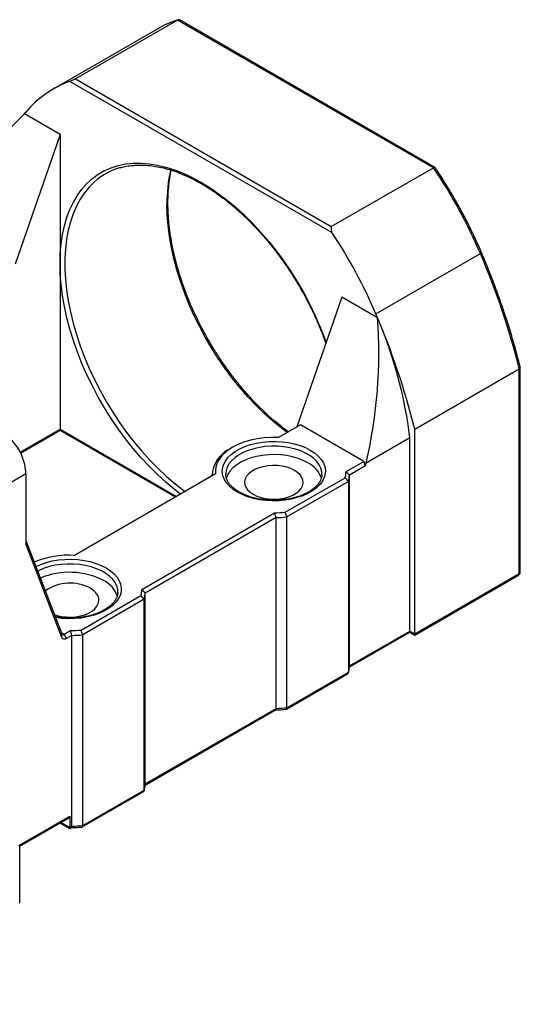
# Model space of a CAD drawing. Header units: millimetres. Extents: x 35 to 263, y -1 to 199.
# Tile 4 of 4: x 211 to 260, y 100 to 196. Entities that reach past the tile are written whole.
import ezdxf

# ---------------------------------------------------------------- set-up
doc = ezdxf.new("R2010")
doc.units = ezdxf.units.MM
doc.layers.add('FORMAT', color=7, linetype='Continuous')
doc.styles.add('SLDTEXTSTYLE0', font='TXT', dxfattribs={"width": 0.75})
doc.styles.add('SLDTEXTSTYLE1', font='TXT', dxfattribs={"width": 0.75, "bigfont": 'bigfont'})
doc.styles.add('SLDTEXTSTYLE4', font='TXT', dxfattribs={"width": 0.666667})
doc.dimstyles.new('SLDDIMSTYLE6', dxfattribs={"dimtxt": 3.5, "dimasz": 2.5, "dimexe": 0, "dimexo": 0.0625, "dimgap": 0.875, "dimtad": 0, "dimtih": 1, "dimtoh": 1, "dimdec": 1, "dimlfac": 1.5, "dimrnd": 1e-09, "dimzin": 12, "dimdsep": 46, "dimtxsty": 'SLDTEXTSTYLE0', "dimsah": 1, "dimcen": 0, "dimadec": 0, "dimazin": 3, "dimtfac": 1, "dimtofl": 0, "dimtmove": 0, "dimatfit": 3, "dimfxl": 1, "dimfrac": 2, "dimtolj": 1, "dimtzin": 12, "dimarcsym": 0})

# ---------------------------------------------------------------- blocks, each defined once
blk = doc.blocks.new('SW_SYMBOL_HOLE_SPOT')
at = {"layer": 'FORMAT', "color": 0}
for p, q in [((0, 875), (0, 75)), ((1600, 75), (1600, 875)), ((0, 75), (1600, 75))]:
    blk.add_line(p, q, dxfattribs=at)
blk = doc.blocks.new('_D_6')
at = {"layer": 'FORMAT'}
for p, q in [((96.052, 129.16), (107.628, 100.352)), ((107.628, 100.352), (149.625, 100.352))]:
    blk.add_line(p, q, dxfattribs=at)
blk.add_solid([(96.052, 129.16), (96.752, 126.747), (97.216, 126.934)], dxfattribs=at)
at = {"layer": 'FORMAT', "xscale": 0.0044707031, "yscale": 0.0044707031, "zscale": 0.0044707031}
blk.add_blockref('SW_SYMBOL_HOLE_SPOT', (118.179, 100.837), dxfattribs=at)
at = {"layer": 'FORMAT', "char_height": 3.5, "attachment_point": 1}
for s, insert, style in [('4 x', (109.215, 110.527), 'SLDTEXTSTYLE4'), ('%%c', (116.628, 110.473), 'SLDTEXTSTYLE0'), ('8.5 \\M+18AAE\\M+19153\\M+18AD1\\M+190FA', (123.219, 110.527), 'SLDTEXTSTYLE1'), ('%%c', (127.624, 104.863), 'SLDTEXTSTYLE0'), ('14', (134.215, 104.917), 'SLDTEXTSTYLE0')]:
    blk.add_mtext(s, dxfattribs=dict(at, insert=insert, style=style))

msp = doc.modelspace()

# ---------------------------------------------------------------- linework, layer by layer
at = {"color": 7, "linetype": 'Continuous', "lineweight": 25}
for p, q in [((226.7147, 195.582), (216.8152, 189.8671)), ((251.5341, 181.2541), (226.7147, 195.582)), ((251.6764, 181.2846), (226.9057, 195.5844)), ((224.7922, 194.7365), (214.657, 188.8856)), ((241.6974, 174.9586), (216.2809, 189.6313)), ((216.8152, 189.8671), (241.6346, 175.5392)), ((211.8566, 186.4612), (212.0184, 186.6567)), ((215.3185, 184.4711), (211.8621, 186.4664)), ((215.3185, 184.4711), (210.958, 171.8832)), ((215.3185, 184.4711), (215.3185, 171.9508)), ((241.6346, 175.5392), (251.5341, 181.2541)), ((251.6166, 170.3287), (256.0949, 172.914)), ((215.3185, 171.9508), (215.3185, 155.8922)), ((245.9597, 167.0631), (251.6166, 170.3287)), ((245.9599, 167.0627), (251.6168, 170.3283)), ((242.6599, 168.6872), (238.2994, 156.0993)), ((246.1163, 166.6919), (242.6599, 168.6872)), ((249.731, 155.8954), (259.8662, 161.7463)), ((259.8662, 141.8772), (259.8662, 161.7463)), ((259.9638, 142.0132), (259.9638, 161.869)), ((211.489, 153.5687), (215.3184, 155.7794)), ((215.3184, 155.7794), (226.5319, 149.306)), ((238.653, 156.3034), (236.5226, 155.0736)), ((244.7812, 152.7656), (238.653, 156.3034)), ((249.731, 136.0262), (249.731, 155.8954)), ((245.0169, 152.6296), (249.2596, 155.0788)), ((249.2596, 136.2984), (249.2596, 155.0788)), ((232.0527, 154.126), (231.8169, 153.9898)), ((243.0599, 151.7719), (244.7812, 152.7656)), ((244.8991, 152.2894), (243.3905, 151.4185)), ((244.7812, 152.7656), (244.8991, 152.2894)), ((245.0169, 152.6296), (244.8991, 152.2894)), ((212.0186, 151.544), (206.5975, 148.4144)), ((212.0186, 151.544), (212.0186, 144.7595)), ((230.4125, 151.5463), (216.7236, 143.6439)), ((230.0602, 151.541), (230.0602, 151.3429)), ((231.396, 151.6284), (231.3936, 151.541)), ((237.1613, 147.8225), (242.9731, 151.1776)), ((240.7257, 151.4799), (240.7269, 151.541)), ((243.3905, 132.9102), (243.3905, 151.4185)), ((243.2843, 150.8129), (237.3215, 147.3706)), ((243.2843, 150.8129), (243.2843, 132.3047)), ((223.2609, 140.3422), (236.1317, 147.7724)), ((236.2725, 147.3093), (223.5915, 139.9888)), ((236.2725, 128.8011), (236.2725, 147.3093)), ((237.3215, 128.8624), (237.3215, 147.3706)), ((212.0186, 145.0796), (215.4977, 136.0398)), ((215.5119, 135.6829), (212.0186, 144.7595)), ((249.731, 136.0262), (259.8662, 141.8772)), ((249.731, 135.9135), (259.7971, 141.7245)), ((217.3623, 136.3927), (223.1741, 139.7479)), ((220.9267, 140.0501), (220.9279, 140.1113)), ((223.5915, 121.4805), (223.5915, 139.9888)), ((223.4853, 139.3832), (217.5225, 135.9409)), ((223.4853, 120.8749), (223.4853, 139.3832)), ((215.5119, 135.6829), (215.4977, 136.0398)), ((215.7192, 135.9885), (216.3327, 136.3427)), ((215.9549, 135.5803), (215.7192, 135.9885)), ((216.4735, 135.8796), (215.9549, 135.5803)), ((216.4735, 117.3714), (216.4735, 135.8796)), ((217.5225, 117.4327), (217.5225, 135.9409)), ((243.3773, 132.7899), (249.2596, 136.1856)), ((243.3905, 132.9102), (249.2596, 136.2984)), ((249.2596, 136.2984), (249.731, 136.0262)), ((249.2596, 136.1856), (249.731, 135.9135)), ((237.275, 128.7228), (243.1927, 132.139)), ((237.3215, 128.8624), (243.2843, 132.3047)), ((223.5783, 121.3601), (236.2318, 128.6648)), ((223.5915, 121.4805), (236.2725, 128.8011)), ((217.476, 117.2931), (223.3937, 120.7093)), ((217.5225, 117.4327), (223.4853, 120.8749)), ((211.3115, 115.4801), (216.2613, 118.3376)), ((211.4091, 115.4237), (216.1922, 118.185)), ((215.3183, 117.6805), (216.2613, 117.1361)), ((216.2613, 118.3376), (216.2613, 117.2488)), ((216.2613, 117.2488), (216.4735, 117.3714)), ((216.2613, 117.1361), (216.4328, 117.2351)), ((211.4091, 109.9004), (211.4091, 115.4237))]:
    msp.add_line(p, q, dxfattribs=at)
at = {"color": 8, "linetype": 'Continuous', "lineweight": 25}
for p, q in [((211.4445, 153.6558), (215.3185, 155.8922)), ((215.3185, 155.8922), (226.6295, 149.3624)), ((215.4598, 136.1383), (215.7192, 135.9885)), ((215.416, 117.7368), (216.2613, 117.2488))]:
    msp.add_line(p, q, dxfattribs=at)
at = {"color": 8, "linetype": 'Continuous', "lineweight": 25, "flags": 128}
for points in [[(215.3185, 171.9508), (215.3454, 172.9265), (215.4262, 173.8671), (215.5606, 174.7691), (215.7479, 175.6288), (215.9875, 176.4428), (216.2785, 177.208), (216.6195, 177.9212), (217.0094, 178.5798), (217.4466, 179.181), (217.9293, 179.7226), (218.4557, 180.2024), (219.0236, 180.6184), (219.6309, 180.9691), (220.2751, 181.253), (220.9537, 181.4691), (221.664, 181.6165), (222.4033, 181.6946), (223.1685, 181.7031), (223.9567, 181.6419), (224.7647, 181.5114), (225.5894, 181.312), (226.4275, 181.0445), (227.2758, 180.71), (228.1308, 180.3097), (228.9892, 179.8453), (229.8476, 179.3186), (230.7026, 178.7317), (231.5508, 178.0869), (232.389, 177.3867), (233.2137, 176.6339), (234.0217, 175.8315), (234.8099, 174.9826), (235.5751, 174.0907), (236.3143, 173.1591), (237.0246, 172.1916), (237.7032, 171.192), (238.3474, 170.1643), (238.9547, 169.1124), (239.5227, 168.0407), (240.049, 166.9532), (240.5318, 165.8543), (240.9689, 164.7483), (241.1363, 164.2889)], [(218.3027, 179.5344), (218.1588, 179.3808), (217.6979, 178.8187), (217.2834, 178.1977), (216.9169, 177.5203), (216.6001, 176.7893), (216.3341, 176.0075), (216.12, 175.1782), (215.9586, 174.3047), (215.8507, 173.3904), (215.7966, 172.4391), (215.7966, 171.4547), (215.8507, 170.441), (215.9586, 169.4021), (216.12, 168.3423), (216.3341, 167.2658), (216.6001, 166.1769), (216.9169, 165.08), (217.2834, 163.9796), (217.6979, 162.88), (218.1588, 161.7857), (218.6642, 160.7012), (219.2122, 159.6307), (219.8005, 158.5785), (220.4268, 157.549), (221.0885, 156.5463), (221.783, 155.5743), (222.5074, 154.6371), (223.2588, 153.7384), (224.0343, 152.8817), (224.8307, 152.0706), (225.6448, 151.3083), (226.4733, 150.598), (227.3129, 149.9423), (227.4539, 149.8384)], [(237.3534, 155.5532), (236.7914, 155.978), (235.957, 156.6613), (235.1352, 157.398), (234.3296, 158.1851), (233.5433, 159.0194), (232.7794, 159.8975), (232.0411, 160.816), (231.3313, 161.7711), (230.6529, 162.7589), (230.0086, 163.7756), (229.401, 164.8169), (228.8325, 165.8787), (228.3056, 166.9568), (227.8221, 168.0468), (227.3842, 169.1443), (226.9935, 170.2448), (226.6517, 171.344), (226.3601, 172.4374), (226.12, 173.5207), (225.9321, 174.5894), (225.7974, 175.6393), (225.7164, 176.6661), (225.6894, 177.6657)], [(227.0094, 149.5817), (226.4275, 150.0308), (225.5894, 150.731), (224.7647, 151.4838), (223.9567, 152.2862), (223.1685, 153.1351), (222.4033, 154.0271), (221.664, 154.9586), (220.9537, 155.9261), (220.2751, 156.9257), (219.6309, 157.9534), (219.0236, 159.0053), (218.4557, 160.077), (217.9293, 161.1645), (217.4466, 162.2634), (217.0094, 163.3694), (216.6195, 164.4782), (216.2785, 165.5852), (215.9875, 166.6863), (215.7479, 167.7769), (215.5606, 168.8529), (215.4262, 169.91), (215.3454, 170.944), (215.3185, 171.9508)], [(240.7269, 151.541), (240.7119, 151.7567), (240.626, 152.0983), (240.465, 152.4308), (240.2318, 152.7486), (239.93, 153.0467), (239.5647, 153.32), (239.1419, 153.5641), (238.6684, 153.775), (238.1522, 153.9492), (237.6016, 154.0838), (237.0256, 154.1767), (236.4338, 154.2264), (235.8359, 154.2319), (235.2417, 154.1932), (234.6609, 154.111), (234.1031, 153.9866), (233.5774, 153.8221), (233.0925, 153.6201), (232.6563, 153.3839), (232.2761, 153.1175), (231.9579, 152.8252), (231.7071, 152.5118), (231.5278, 152.1825), (231.4229, 151.8426), (231.396, 151.6284)], [(212.9865, 142.5647), (213.4508, 142.7708), (213.9913, 142.9553), (214.5676, 143.0993), (215.1705, 143.2004), (215.7907, 143.2571), (216.4183, 143.2685), (217.0434, 143.2344), (217.6562, 143.1553), (218.247, 143.0325), (218.8065, 142.8679), (219.3258, 142.6642), (219.7968, 142.4245), (220.212, 142.1526), (220.565, 141.8528), (220.85, 141.5298), (221.0627, 141.1888), (221.1997, 140.835), (221.2588, 140.4741), (221.2391, 140.1118), (221.1408, 139.7538), (220.9657, 139.4057), (220.7163, 139.073), (220.3967, 138.761), (220.0118, 138.4746), (219.5678, 138.2183), (219.0717, 137.9961), (218.5312, 137.8116), (217.9549, 137.6677), (217.352, 137.5665), (216.7318, 137.5098), (216.1042, 137.4984), (215.4791, 137.5326), (214.8946, 137.6069)], [(220.9279, 140.1113), (220.9129, 140.327), (220.827, 140.6686), (220.666, 141.0011), (220.4328, 141.3189), (220.131, 141.617), (219.7657, 141.8903), (219.3429, 142.1344), (218.8694, 142.3453), (218.3532, 142.5195), (217.8026, 142.6541), (217.2266, 142.747), (216.6349, 142.7966), (216.0369, 142.8022), (215.4427, 142.7635), (214.8619, 142.6813), (214.3041, 142.5569), (213.7784, 142.3924), (213.2935, 142.1903), (213.1567, 142.1226)]]:
    msp.add_lwpolyline(points, dxfattribs=at)
at = {"color": 7, "linetype": 'Continuous', "lineweight": 25, "flags": 128}
for points in [[(215.3185, 155.8922), (215.3184, 155.8443), (215.3184, 155.8087), (215.3185, 155.7868), (215.3185, 155.7794), (215.3184, 155.7794)], [(236.5226, 155.0736), (235.8212, 155.0816), (235.1236, 155.0395), (234.4403, 154.9479), (233.7818, 154.8084), (233.1582, 154.6229), (232.5791, 154.3944), (232.0533, 154.1263), (231.589, 153.8228), (231.1931, 153.4885), (230.8718, 153.1285), (230.6301, 152.7484), (230.4715, 152.3539), (230.3986, 151.9512), (230.4125, 151.5463)], [(232.5247, 149.7722), (232.1095, 150.0441), (231.7565, 150.3439), (231.4715, 150.6668), (231.2588, 151.0079), (231.1218, 151.3616), (231.0627, 151.7225), (231.0824, 152.0848), (231.1807, 152.4428), (231.3558, 152.7909), (231.6052, 153.1236), (231.9248, 153.4356), (232.3097, 153.722), (232.7537, 153.9783), (233.2498, 154.2005), (233.7903, 154.385), (234.3666, 154.529), (234.9695, 154.6301), (235.5897, 154.6868), (236.2173, 154.6982), (236.8424, 154.6641), (237.4552, 154.585), (238.046, 154.4622), (238.6055, 154.2977), (239.1248, 154.0939), (239.5958, 153.8542), (240.011, 153.5823), (240.364, 153.2825), (240.649, 152.9595), (240.8617, 152.6185), (240.9987, 152.2647), (241.0578, 151.9038), (241.0381, 151.5415), (240.9398, 151.1835), (240.7647, 150.8354), (240.5153, 150.5028), (240.1957, 150.1908), (239.8108, 149.9043), (239.3668, 149.648), (238.8707, 149.4259), (238.3302, 149.2413), (237.7539, 149.0974), (237.151, 148.9963), (236.5308, 148.9395), (235.9032, 148.9282), (235.2781, 148.9623), (234.6653, 149.0413), (234.0745, 149.1641), (233.515, 149.3287), (232.9957, 149.5324), (232.5247, 149.7722)], [(239.3601, 152.6294), (238.911, 152.8574), (238.4151, 153.0503), (237.8806, 153.2051), (237.3162, 153.3191), (236.7311, 153.3905), (236.135, 153.4181), (235.5377, 153.4015), (234.949, 153.341), (234.3786, 153.2375), (233.8357, 153.0927), (233.3294, 152.909), (232.8679, 152.6895), (232.4588, 152.4377), (232.1089, 152.1578), (231.8238, 151.8543), (231.6083, 151.5323), (231.4659, 151.197), (231.4406, 151.106)], [(238.0637, 151.881), (237.7066, 152.0556), (237.3046, 152.1939), (236.8687, 152.2921), (236.4107, 152.3475), (235.9432, 152.3587), (235.4788, 152.3253), (235.0303, 152.2482), (234.6099, 152.1296), (234.2291, 151.9726), (233.8982, 151.7816), (233.6263, 151.5617), (233.4207, 151.319), (233.2872, 151.0601), (233.2293, 150.792), (233.2487, 150.5221), (233.3447, 150.2577), (233.5148, 150.0061), (233.7543, 149.774), (234.0568, 149.5679), (234.4139, 149.3933), (234.8159, 149.255), (235.2518, 149.1568), (235.7098, 149.1014), (236.1773, 149.0902), (236.6417, 149.1236), (237.0902, 149.2007), (237.5106, 149.3193), (237.8914, 149.4763), (238.2223, 149.6673), (238.4942, 149.8872), (238.6998, 150.1299), (238.8333, 150.3888), (238.8912, 150.6569), (238.8718, 150.9268), (238.7758, 151.1912), (238.6057, 151.4428), (238.3662, 151.6749), (238.0637, 151.881)], [(214.7819, 137.8997), (215.0169, 137.8253), (215.4528, 137.7271), (215.9108, 137.6717), (216.3783, 137.6605), (216.8427, 137.6939), (217.2912, 137.771), (217.7116, 137.8896), (218.0924, 138.0466), (218.4233, 138.2376), (218.6952, 138.4575), (218.9008, 138.7002), (219.0343, 138.9591), (219.0922, 139.2271), (219.0728, 139.4971), (218.9768, 139.7614), (218.8067, 140.0131), (218.5672, 140.2452), (218.2647, 140.4513)], [(215.4977, 136.0398), (215.5126, 136.0105), (215.5322, 135.9871), (215.5562, 135.97), (215.584, 135.9597), (215.615, 135.9564), (215.6484, 135.9602), (215.6834, 135.971), (215.7192, 135.9885)], [(215.9549, 135.5803), (215.8832, 135.5452), (215.8132, 135.5236), (215.7464, 135.516), (215.6845, 135.5226), (215.6289, 135.5433), (215.5809, 135.5774), (215.5416, 135.6243), (215.5119, 135.6829)], [(249.2596, 136.1856), (249.2596, 136.1856), (249.2596, 136.193), (249.2596, 136.2149), (249.2596, 136.2505), (249.2596, 136.2984)], [(249.731, 135.9135), (249.731, 135.9149), (249.731, 135.9266), (249.731, 135.9496), (249.731, 135.9831), (249.731, 136.0262)], [(216.2613, 117.2488), (216.2613, 117.2057), (216.2613, 117.1722), (216.2613, 117.1492), (216.2613, 117.1376), (216.2613, 117.1361)]]:
    msp.add_lwpolyline(points, dxfattribs=at)
at = {"color": 7, "linetype": 'Continuous', "lineweight": 25}
for centre, radius, start, end in [((229.6244, 186.3573), 9.6727, 107.506509, 119.971486), ((219.5349, 180.427), 9.7625, 109.470309, 140.346524), ((212.0223, 186.6536), 0.0049, 138.278919, 141.566351), ((222.9466, 175.069), 6.4424, 105.834056, 136.122805), ((210.7587, 153.5383), 49.3031, 23.140814, 34.204687), ((200.6344, 147.693), 49.2909, 23.139853, 33.583972), ((187.8502, 143.6478), 74.2554, 14.107, 23.211705), ((251.5968, 170.3201), 0.0216, 22.501202, 23.723522), ((245.94, 167.0544), 0.0216, 22.501202, 23.723522), ((177.7152, 137.7969), 74.2551, 14.106991, 23.211366), ((205.8966, 149.5738), 43.711, 7.235054, 23.055246), ((206.9378, 151.3322), 5.0853, 2.386867, 57.613133), ((233.064, 151.2662), 2.9956, 114.601856, 178.429256), ((238.1692, 150.26), 2.6518, 19.293693, 63.315256), ((240.6709, 151.8172), 2.3894, 344.473808, 358.915448), ((240.8679, 151.5488), 2.526, 343.063161, 357.043655), ((236.0626, 159.7996), 12.0275, 270.329253, 275.241172), ((236.0647, 159.8699), 12.5623, 270.947754, 275.741773), ((216.1721, 135.0472), 8.6144, 86.329598, 112.865022), ((216.2412, 134.723), 7.2779, 62.860821, 112.789489), ((259.6305, 142.0132), 0.3333, 299.997312, 0), ((216.2844, 136.8381), 4.1203, 61.27405, 125.395686), ((218.3702, 138.8303), 2.6518, 19.293527, 63.31525), ((220.8718, 140.3875), 2.3895, 344.474115, 358.91514), ((221.0691, 140.119), 2.5258, 343.062674, 357.044142), ((216.2636, 148.3696), 12.0271, 270.329175, 275.24125), ((216.2657, 148.44), 12.5622, 270.947696, 275.741756), ((240.8679, 133.0405), 2.526, 343.063161, 357.043655), ((236.0647, 141.3616), 12.5623, 270.947754, 275.741773), ((221.0691, 121.6108), 2.5258, 343.062674, 357.044142), ((216.1066, 118.3156), 0.1562, 303.237673, 8.073382), ((216.2657, 129.9318), 12.5622, 270.947696, 275.741756)]:
    msp.add_arc(centre, radius, start, end, dxfattribs=at)
at = {"color": 8, "linetype": 'Continuous', "lineweight": 25}
for centre, radius, start, end in [((240.4953, 177.7778), 14.8064, 167.286159, 180.433985), ((256.0322, 173.0957), 0.1922, 289.056336, 333.491911), ((259.7028, 141.8591), 0.1643, 305.014888, 6.297546), ((259.797, 142.0299), 0.1677, 294.37548, 354.303892)]:
    msp.add_arc(centre, radius, start, end, dxfattribs=at)
at = {"color": 7, "linetype": 'Continuous', "lineweight": 25}
for centre, major_axis, ratio, start_param, end_param in [((213.1971, 154.9423), (20.2712, 35.1089), 0.5773346, 0.6588892, 0.6776563), ((224.3468, 159.1712), (4.0891, 33.5333), 0.7115205, 0.7116061, 1.1326306), ((213.1971, 154.9423), (20.2712, 35.1089), 0.5773346, 5.6056103, 5.6243774), ((222.0338, 160.5065), (4.0891, 33.5333), 0.7115205, 4.5627272, 4.9837516)]:
    msp.add_ellipse(centre, major_axis=major_axis, ratio=ratio, start_param=start_param, end_param=end_param, dxfattribs=at)
for points, knots in [([(226.9035, 195.5808), (226.8933, 195.5878), (226.8604, 195.6103), (226.7931, 195.6153), (226.7408, 195.5931), (226.7147, 195.582)], [0, 0, 0, 0, 0.1847112, 0.5921945, 1, 1, 1, 1]), ([(221.1422, 181.2395), (221.2911, 181.2815), (221.6517, 181.3831), (222.2575, 181.4735), (222.9513, 181.52), (223.6684, 181.5022), (224.4051, 181.4232), (225.159, 181.2824), (225.9276, 181.0807), (226.7084, 180.8187), (227.4985, 180.4972), (228.2953, 180.1172), (229.0959, 179.6801), (229.8974, 179.1872), (230.6968, 178.6402), (231.4913, 178.0411), (232.2779, 177.3919), (233.0537, 176.6949), (233.8158, 175.9525), (234.5615, 175.1676), (235.2879, 174.3427), (235.9925, 173.481), (236.6725, 172.5856), (237.3256, 171.6596), (237.9493, 170.7065), (238.5413, 169.7298), (239.0995, 168.7329), (239.6216, 167.7195), (240.1067, 166.6933), (240.5497, 165.6581), (240.8814, 164.8193), (241.0496, 164.3269), (241.0992, 164.1816)], [0, 0, 0, 0, 0.0244417, 0.0592081, 0.0938662, 0.1284164, 0.1628709, 0.1972478, 0.2315667, 0.2658454, 0.3000987, 0.3343384, 0.3685729, 0.4028071, 0.4370448, 0.471289, 0.5055412, 0.539802, 0.5740715, 0.6083493, 0.6426345, 0.6769262, 0.7112235, 0.7455251, 0.77983, 0.8141368, 0.8484444, 0.8827514, 0.9170563, 0.9513578, 0.9856547, 1, 1, 1, 1]), ([(237.4632, 155.6166), (237.2615, 155.766), (236.7948, 156.1119), (236.0715, 156.7139), (235.2956, 157.4096), (234.5335, 158.1522), (233.7878, 158.9371), (233.0613, 159.762), (232.3568, 160.6236), (231.6767, 161.5191), (231.0237, 162.4451), (230.4, 163.3982), (229.808, 164.3749), (229.2498, 165.3718), (228.7275, 166.3852), (228.243, 167.4114), (227.798, 168.4466), (227.3941, 169.4871), (227.0328, 170.529), (226.7153, 171.5686), (226.4428, 172.6019), (226.2162, 173.6253), (226.0362, 174.635), (225.9034, 175.6272), (225.8183, 176.5984), (225.7899, 177.3184), (225.7858, 177.8776), (225.7934, 178.4296), (225.8338, 179.1823), (225.9333, 180.0389), (226.0291, 180.6478), (226.1055, 180.9575), (226.1179, 181.0075)], [0, 0, 0, 0, 0.0273745, 0.0633797, 0.099394, 0.1354174, 0.1714495, 0.2074894, 0.2435362, 0.2795888, 0.315646, 0.3517066, 0.3877693, 0.4238327, 0.4598955, 0.4959561, 0.5320132, 0.5680655, 0.6041116, 0.6401505, 0.6761807, 0.7122014, 0.7482115, 0.7842106, 0.8201983, 0.8561751, 0.8663002, 0.8851957, 0.9211556, 0.9571136, 0.9930723, 1, 1, 1, 1]), ([(251.6742, 181.281), (251.6697, 181.2847), (251.6551, 181.2966), (251.6071, 181.2904), (251.5584, 181.2662), (251.5341, 181.2541)], [0, 0, 0, 0, 0.1847112, 0.5921945, 1, 1, 1, 1]), ([(256.2038, 173.0098), (256.1151, 173.2157), (255.844, 173.8452), (255.36, 174.892), (254.7398, 176.1438), (254.0816, 177.3806), (253.3881, 178.5997), (252.66, 179.7976), (252.0884, 180.6838), (251.7599, 181.1694), (251.692, 181.2697)], [0, 0, 0, 0, 0.07204089, 0.22026327, 0.36848942, 0.51671097, 0.66493044, 0.81315019, 0.961372, 1, 1, 1, 1]), ([(259.9608, 161.8885), (259.8953, 162.1486), (259.6916, 162.9567), (259.3153, 164.3188), (258.8169, 165.9746), (258.2732, 167.6332), (257.6862, 169.2922), (257.067, 170.9199), (256.5651, 172.1587), (256.2743, 172.8445), (256.2042, 173.0099)], [0, 0, 0, 0, 0.0705807, 0.219339, 0.3680948, 0.5168427, 0.6655834, 0.8143177, 0.9552222, 1, 1, 1, 1]), ([(259.9596, 161.8689), (259.9607, 161.8627), (259.9649, 161.8391), (259.9359, 161.7946), (259.8894, 161.7624), (259.8662, 161.7463)], [0, 0, 0, 0, 0.1513616, 0.5756424, 1, 1, 1, 1]), ([(232.6914, 149.7887), (232.6254, 149.8282), (232.4335, 149.9431), (232.1552, 150.1502), (231.8791, 150.4114), (231.6638, 150.6843), (231.5079, 150.9646), (231.418, 151.2504), (231.3826, 151.4675), (231.3988, 151.5903), (231.4022, 151.616)], [0, 0, 0, 0, 0.0759507, 0.2208795, 0.3657221, 0.5108721, 0.6572365, 0.8062631, 0.9596021, 1, 1, 1, 1]), ([(240.718, 151.4884), (240.7161, 151.4263), (240.7112, 151.2636), (240.6271, 151.0018), (240.4731, 150.7067), (240.2527, 150.4234), (239.9736, 150.1563), (239.6384, 149.9083), (239.2513, 149.6828), (238.8172, 149.4836), (238.3421, 149.3139), (237.8326, 149.1767), (237.2963, 149.0746), (236.7412, 149.0094), (236.1756, 148.9822), (235.608, 148.9937), (235.0472, 149.0436), (234.5018, 149.1311), (233.9798, 149.2545), (233.4903, 149.4119), (233.0562, 149.5902), (232.807, 149.7258), (232.6914, 149.7887)], [0, 0, 0, 0, 0.034029, 0.0890396, 0.1426622, 0.1947439, 0.2458582, 0.2965272, 0.347061, 0.39759, 0.4481878, 0.4988812, 0.5496664, 0.6005246, 0.6514312, 0.7023587, 0.7532756, 0.8041465, 0.8549422, 0.905635, 0.9562017, 1, 1, 1, 1]), ([(220.919, 140.0587), (220.9172, 139.9966), (220.9122, 139.8339), (220.8281, 139.5721), (220.6742, 139.2769), (220.4537, 138.9937), (220.1746, 138.7265), (219.8394, 138.4786), (219.4523, 138.2531), (219.0182, 138.0539), (218.5431, 137.8842), (218.0336, 137.747), (217.4973, 137.6449), (216.9422, 137.5797), (216.3764, 137.5523), (215.8095, 137.5648), (215.3015, 137.6064), (214.9933, 137.6598), (214.8657, 137.6819)], [0, 0, 0, 0, 0.0431161, 0.1128161, 0.1807581, 0.2467469, 0.311511, 0.37571, 0.439738, 0.5037602, 0.5678694, 0.6320996, 0.696446, 0.7608853, 0.8253856, 0.8899124, 0.954426, 1, 1, 1, 1]), ([(243.2737, 132.2369), (243.2952, 132.3153), (243.3533, 132.5263), (243.3848, 132.7529), (243.3899, 132.8999), (243.3903, 132.9117)], [0, 0, 0, 0, 0.3523643, 0.9479688, 1, 1, 1, 1]), ([(243.1906, 132.1427), (243.2013, 132.1478), (243.2367, 132.1644), (243.274, 132.2198), (243.2809, 132.2764), (243.2843, 132.3047)], [0, 0, 0, 0, 0.17915708, 0.58943146, 1, 1, 1, 1]), ([(236.212, 128.6603), (236.3082, 128.6618), (236.6283, 128.6667), (236.993, 128.6906), (237.2592, 128.7166), (237.3045, 128.721)], [0, 0, 0, 0, 0.2629425, 0.8745159, 1, 1, 1, 1]), ([(236.2725, 128.8011), (236.271, 128.7743), (236.2679, 128.7208), (236.251, 128.6769), (236.235, 128.6705), (236.2297, 128.6684)], [0, 0, 0, 0, 0.4007054, 0.8009862, 1, 1, 1, 1]), ([(237.3215, 128.8624), (237.3197, 128.835), (237.3161, 128.7804), (237.2967, 128.7354), (237.2785, 128.7286), (237.2729, 128.7265)], [0, 0, 0, 0, 0.41056708, 0.82083911, 1, 1, 1, 1]), ([(223.4747, 120.8071), (223.4963, 120.8856), (223.5543, 121.0966), (223.5858, 121.3232), (223.5909, 121.4702), (223.5913, 121.482)], [0, 0, 0, 0, 0.3523637, 0.9479704, 1, 1, 1, 1]), ([(223.4853, 120.8749), (223.4819, 120.8467), (223.475, 120.7901), (223.4377, 120.7347), (223.4023, 120.7181), (223.3916, 120.713)], [0, 0, 0, 0, 0.4105677, 0.82084, 1, 1, 1, 1]), ([(216.413, 117.2306), (216.5093, 117.2321), (216.8293, 117.237), (217.194, 117.2609), (217.4602, 117.2868), (217.5055, 117.2913)], [0, 0, 0, 0, 0.26294302, 0.87451672, 1, 1, 1, 1]), ([(216.4735, 117.3714), (216.472, 117.3446), (216.469, 117.291), (216.452, 117.2471), (216.436, 117.2408), (216.4307, 117.2387)], [0, 0, 0, 0, 0.4007048, 0.800985, 1, 1, 1, 1]), ([(217.5225, 117.4327), (217.5207, 117.4053), (217.5171, 117.3507), (217.4977, 117.3056), (217.4795, 117.2989), (217.4739, 117.2968)], [0, 0, 0, 0, 0.4105677, 0.82084, 1, 1, 1, 1])]:
    msp.add_open_spline(points, degree=3, knots=knots, dxfattribs=at)
for points in [[(243.2843, 150.8129), (243.1808, 150.9347), (243.0771, 151.0563), (242.9731, 151.1776)], [(243.3905, 151.4185), (243.2806, 151.5367), (243.1704, 151.6545), (243.0599, 151.7719)], [(236.2725, 147.3093), (236.2251, 147.4636), (236.1781, 147.6179), (236.1317, 147.7724)], [(237.3215, 147.3706), (237.2677, 147.5211), (237.2143, 147.6718), (237.1613, 147.8225)], [(223.4853, 139.3832), (223.3818, 139.505), (223.2781, 139.6266), (223.1741, 139.7479)], [(223.5915, 139.9888), (223.4816, 140.107), (223.3714, 140.2248), (223.2609, 140.3422)], [(216.4735, 135.8796), (216.4261, 136.0339), (216.3791, 136.1882), (216.3327, 136.3427)], [(217.5225, 135.9409), (217.4687, 136.0914), (217.4153, 136.242), (217.3623, 136.3927)]]:
    msp.add_open_spline(points, degree=3, dxfattribs=at)

# ---------------------------------------------------------------- dimensions: what is measured, and where the dimension line sits
at = {"layer": 'FORMAT'}
dim = msp.add_diameter_dim_2p(p1=(92.5726, 137.8208), p2=(96.0523, 129.1604), text='4 x <> 完全貫穿\\P{\\fGDT;v}%%c 14 \\P', dimstyle='SLDDIMSTYLE6', dxfattribs=at)
dim.commit()
dim.dimension.update_dxf_attribs({"geometry": '_D_6', "text_midpoint": (129.4199, 105.9614), "dimtype": 163})

doc.saveas('drawing.dxf')
